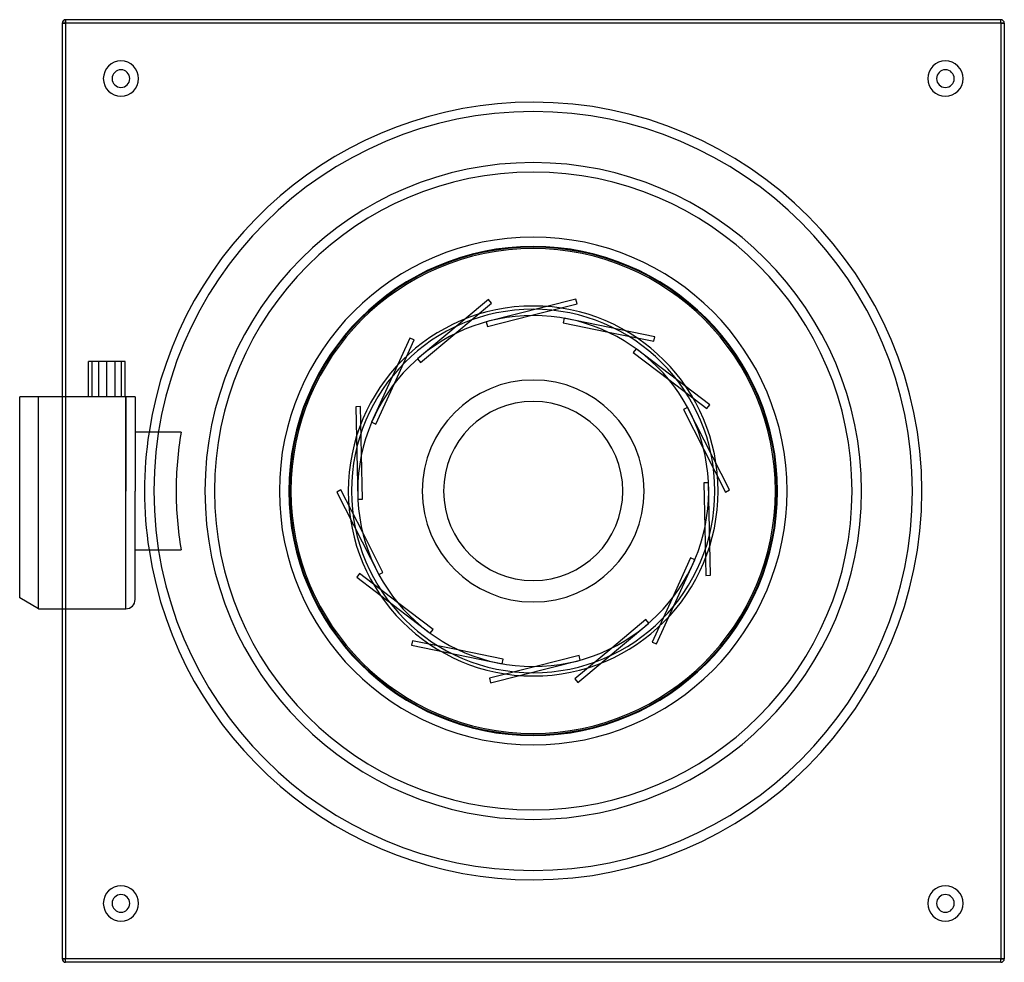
# Model space of a CAD drawing. Header units: millimetres. Extents: x -218 to 200, y -200 to 200.
import ezdxf

# ---------------------------------------------------------------- set-up
doc = ezdxf.new("R2010")
doc.units = ezdxf.units.MM
doc.layers.add('HIDDEN', color=7, linetype='Continuous')
doc.layers.add('THICK', color=7, linetype='Continuous')

msp = doc.modelspace()

# ---------------------------------------------------------------- linework, layer by layer
at = {"layer": 'HIDDEN'}
for p, q in [((-198.5, 198.5), (-200, 198.5)), ((-200, 198.5), (-200, 198.5)), ((-198.5, 198.5), (-198.5, 200)), ((-198.5, 200), (-198.5, 200)), ((-198.5, 198.5), (-198.5, -198.5)), ((198.5, 198.5), (-198.5, 198.5)), ((198.5, 200), (198.5, 200)), ((198.5, 198.5), (198.5, 200)), ((198.5, 198.5), (198.5, -198.5)), ((200, 198.5), (198.5, 198.5)), ((200, 198.5), (200, 198.5)), ((-19, 81.2), (-49.13, 56.04)), ((-33.33, 66.63), (-17.72, 79.66)), ((18.11, 81.4), (-19.95, 71.81)), ((-17.72, 79.66), (-19, 81.2)), ((-19, 81.2), (-19, 81.2)), ((-17.72, 79.66), (-17.72, 79.66)), ((-1.12, 74.49), (18.6, 79.46)), ((18.6, 79.46), (18.11, 81.4)), ((18.11, 81.4), (18.11, 81.4)), ((18.6, 79.46), (18.6, 79.46)), ((-19.95, 71.81), (-19.94, 71.78)), ((-19.95, 71.81), (-19.95, 71.81)), ((-19.94, 71.78), (-19.94, 71.78)), ((-1.12, 74.49), (-1.12, 74.49)), ((12.79, 71.39), (12.79, 71.39)), ((13.19, 73.35), (13.18, 73.32)), ((13.18, 73.32), (13.18, 73.32)), ((51.64, 65.48), (13.19, 73.35)), ((13.19, 73.35), (13.19, 73.35)), ((-19.46, 69.87), (-19.46, 69.87)), ((31.31, 67.6), (31.31, 67.6)), ((31.31, 67.6), (51.24, 63.52)), ((-52.35, 64.91), (-68.58, 29.18)), ((-58.94, 45.57), (-50.53, 64.09)), ((-50.53, 64.09), (-52.35, 64.91)), ((-52.35, 64.91), (-52.35, 64.91)), ((-50.53, 64.09), (-50.53, 64.09)), ((-33.33, 66.63), (-33.33, 66.63)), ((51.24, 63.52), (51.64, 65.48)), ((51.24, 63.52), (51.24, 63.52)), ((51.64, 65.48), (51.64, 65.48)), ((42.5, 58.78), (42.5, 58.78)), ((43.71, 60.37), (43.69, 60.34)), ((43.69, 60.34), (43.69, 60.34)), ((74.94, 36.59), (43.71, 60.37)), ((43.71, 60.37), (43.71, 60.37)), ((-184.47, 40), (-184.47, 55)), ((-177.53, 40), (-177.53, 55)), ((-49.13, 56.04), (-49.11, 56.02)), ((-49.13, 56.04), (-49.13, 56.04)), ((-49.11, 56.02), (-49.11, 56.02)), ((-47.85, 54.51), (-47.85, 54.51)), ((57.54, 47.32), (57.54, 47.32)), ((57.54, 47.32), (73.72, 35)), ((-58.94, 45.57), (-58.94, 45.57)), ((-218, 40), (-218, 40)), ((-210, -50), (-210, 40)), ((-200, 40), (-200, -50)), ((-198.5, 40), (-198.5, -50)), ((-173, 0), (-173, 40)), ((-169, 40), (-169, 40)), ((-73.33, 35.82), (-75.33, 35.77)), ((-75.33, 35.77), (-74.45, -3.47)), ((-75.33, 35.77), (-75.33, 35.77)), ((-72.87, 15.48), (-73.33, 35.82)), ((-73.33, 35.82), (-73.33, 35.82)), ((63.79, 34.52), (63.79, 34.52)), ((65.57, 35.43), (65.55, 35.41)), ((65.55, 35.41), (65.55, 35.41)), ((83.39, 0.45), (65.57, 35.43)), ((65.57, 35.43), (65.57, 35.43)), ((73.72, 35), (74.94, 36.59)), ((73.72, 35), (73.72, 35)), ((74.94, 36.59), (74.94, 36.59)), ((-68.58, 29.18), (-68.55, 29.17)), ((-68.58, 29.18), (-68.58, 29.18)), ((-68.55, 29.17), (-68.55, 29.17)), ((-66.76, 28.35), (-66.76, 28.35)), ((-169, 25), (-169, 25)), ((-163.1, 25), (-163.1, 25)), ((72.37, 17.67), (72.37, 17.67)), ((72.37, 17.67), (81.61, -0.45)), ((-72.87, 15.48), (-72.87, 15.48)), ((-173, -50), (-173, 0)), ((-81.61, 0.45), (-83.39, -0.45)), ((-72.37, -17.67), (-81.61, 0.45)), ((-81.61, 0.45), (-81.61, 0.45)), ((72.45, 3.42), (72.45, 3.42)), ((74.42, 3.47), (74.42, 3.47)), ((74.45, 3.47), (74.42, 3.47)), ((74.45, 3.47), (74.45, 3.47)), ((75.33, -35.77), (74.45, 3.47)), ((81.61, -0.45), (83.39, 0.45)), ((83.39, 0.45), (83.39, 0.45)), ((-83.39, -0.45), (-65.57, -35.43)), ((-83.39, -0.45), (-83.39, -0.45)), ((-74.45, -3.47), (-74.42, -3.47)), ((-74.45, -3.47), (-74.45, -3.47)), ((-74.42, -3.47), (-74.42, -3.47)), ((-72.45, -3.42), (-72.45, -3.42)), ((81.61, -0.45), (81.61, -0.45)), ((72.87, -15.48), (72.87, -15.48)), ((72.87, -15.48), (73.33, -35.82)), ((-72.37, -17.67), (-72.37, -17.67)), ((-169, -25), (-169, -25)), ((-163.1, -25), (-163.1, -25)), ((52.35, -64.91), (68.58, -29.18)), ((66.76, -28.35), (66.76, -28.35)), ((68.55, -29.17), (68.55, -29.17)), ((68.58, -29.18), (68.55, -29.17)), ((68.58, -29.18), (68.58, -29.18)), ((-73.72, -35), (-74.94, -36.59)), ((-74.94, -36.59), (-43.71, -60.37)), ((-74.94, -36.59), (-74.94, -36.59)), ((-57.54, -47.32), (-73.72, -35)), ((-73.72, -35), (-73.72, -35)), ((-65.57, -35.43), (-65.55, -35.41)), ((-65.57, -35.43), (-65.57, -35.43)), ((-65.55, -35.41), (-65.55, -35.41)), ((-63.79, -34.52), (-63.79, -34.52)), ((73.33, -35.82), (75.33, -35.77)), ((73.33, -35.82), (73.33, -35.82)), ((75.33, -35.77), (75.33, -35.77)), ((58.94, -45.57), (50.53, -64.09)), ((58.94, -45.57), (58.94, -45.57)), ((-57.54, -47.32), (-57.54, -47.32)), ((19, -81.2), (49.13, -56.04)), ((47.85, -54.51), (47.85, -54.51)), ((49.11, -56.02), (49.11, -56.02)), ((49.13, -56.04), (49.11, -56.02)), ((49.13, -56.04), (49.13, -56.04)), ((-43.71, -60.37), (-43.69, -60.34)), ((-43.71, -60.37), (-43.71, -60.37)), ((-43.69, -60.34), (-43.69, -60.34)), ((-42.5, -58.78), (-42.5, -58.78)), ((-51.24, -63.52), (-51.64, -65.48)), ((-51.64, -65.48), (-13.19, -73.35)), ((-51.64, -65.48), (-51.64, -65.48)), ((-31.31, -67.6), (-51.24, -63.52)), ((-51.24, -63.52), (-51.24, -63.52)), ((33.33, -66.63), (17.72, -79.66)), ((33.33, -66.63), (33.33, -66.63)), ((50.53, -64.09), (52.35, -64.91)), ((50.53, -64.09), (50.53, -64.09)), ((52.35, -64.91), (52.35, -64.91)), ((-31.31, -67.6), (-31.31, -67.6)), ((19.46, -69.87), (19.46, -69.87)), ((1.12, -74.49), (-18.6, -79.46)), ((-18.11, -81.4), (19.95, -71.81)), ((-13.19, -73.35), (-13.18, -73.32)), ((-13.19, -73.35), (-13.19, -73.35)), ((-13.18, -73.32), (-13.18, -73.32)), ((-12.79, -71.39), (-12.79, -71.39)), ((1.12, -74.49), (1.12, -74.49)), ((19.94, -71.78), (19.94, -71.78)), ((19.95, -71.81), (19.94, -71.78)), ((19.95, -71.81), (19.95, -71.81)), ((-18.6, -79.46), (-18.11, -81.4)), ((-18.6, -79.46), (-18.6, -79.46)), ((-18.11, -81.4), (-18.11, -81.4)), ((17.72, -79.66), (19, -81.2)), ((17.72, -79.66), (17.72, -79.66)), ((19, -81.2), (19, -81.2)), ((-200, -198.5), (-200, -198.5)), ((-198.5, -198.5), (-200, -198.5)), ((198.5, -198.5), (-198.5, -198.5)), ((-198.5, -200), (-198.5, -198.5)), ((-198.5, -200), (-198.5, -200)), ((198.5, -200), (198.5, -198.5)), ((200, -198.5), (198.5, -198.5)), ((198.5, -200), (198.5, -200)), ((200, -198.5), (200, -198.5))]:
    msp.add_line(p, q, dxfattribs=at)
for radius, start, end in [(161, 90, 180), (161, 0, 90), (135.36, 0, 180), (103.75, 90, 180), (103.44, 0, 180), (103.75, 0, 90), (165, 171.2853, 188.7147), (161, 180, 270), (135.36, 180, 270), (103.75, 180, 270), (103.44, 180, 270), (161, 270, 0), (103.75, 270, 0), (103.44, 270, 0), (135.36, 270, 0)]:
    msp.add_arc((0, 0), radius, start, end, dxfattribs=at)
at = {"layer": 'THICK'}
for p, q in [((-200, 198.5), (-198.5, 198.5)), ((-200, 198.5), (-200, 40)), ((-198.5, 200), (-198.5, 198.5)), ((198.5, 200), (-198.5, 200)), ((-198.5, 198.5), (-198.5, 40)), ((198.5, 198.5), (-198.5, 198.5)), ((198.5, 198.5), (198.5, 200)), ((198.5, 198.5), (200, 198.5)), ((198.5, 198.5), (198.5, -198.5)), ((200, 198.5), (200, -198.5)), ((-19.94, 71.78), (-19.46, 69.87)), ((-19.46, 69.87), (-1.12, 74.49)), ((13.18, 73.32), (12.79, 71.39)), ((12.79, 71.39), (31.31, 67.6)), ((-47.85, 54.51), (-33.33, 66.63)), ((43.69, 60.34), (42.5, 58.78)), ((42.5, 58.78), (57.54, 47.32)), ((-188.8, 40), (-188.8, 55)), ((-187.25, 55), (-188.8, 55)), ((-187.25, 40), (-187.25, 55)), ((-181, 55), (-187.25, 55)), ((-181, 40), (-181, 55)), ((-174.75, 55), (-181, 55)), ((-174.75, 40), (-174.75, 55)), ((-173.2, 55), (-174.75, 55)), ((-173.2, 40), (-173.2, 55)), ((-49.11, 56.02), (-47.85, 54.51)), ((-66.76, 28.35), (-58.94, 45.57)), ((-218, -45.38), (-218, 40)), ((-217.38, 40), (-218, 40)), ((-216.74, 40), (-217.38, 40)), ((-216.08, 40), (-216.74, 40)), ((-215.4, 40), (-216.08, 40)), ((-214.69, 40), (-215.4, 40)), ((-213.97, 40), (-214.69, 40)), ((-213.22, 40), (-213.97, 40)), ((-212.45, 40), (-213.22, 40)), ((-211.66, 40), (-212.45, 40)), ((-210.84, 40), (-211.66, 40)), ((-210, 40), (-210.84, 40)), ((-210, -50), (-210, 40)), ((-173, 40), (-210, 40)), ((-173, 40), (-173, 0)), ((-172.69, 40), (-173, 40)), ((-172.38, 40), (-172.69, 40)), ((-172.08, 40), (-172.38, 40)), ((-171.8, 40), (-172.08, 40)), ((-171.54, 40), (-171.8, 40)), ((-171.29, 40), (-171.54, 40)), ((-171.04, 40), (-171.29, 40)), ((-170.82, 40), (-171.04, 40)), ((-170.62, 40), (-170.82, 40)), ((-170.44, 40), (-170.62, 40)), ((-170.27, 40), (-170.44, 40)), ((-170.11, 40), (-170.27, 40)), ((-169.97, 40), (-170.11, 40)), ((-169.83, 40), (-169.97, 40)), ((-169.71, 40), (-169.83, 40)), ((-169.6, 40), (-169.71, 40)), ((-169.51, 40), (-169.6, 40)), ((-169.42, 40), (-169.51, 40)), ((-169.35, 40), (-169.42, 40)), ((-169.28, 40), (-169.35, 40)), ((-169.22, 40), (-169.28, 40)), ((-169.16, 40), (-169.22, 40)), ((-169.12, 40), (-169.16, 40)), ((-169.08, 40), (-169.12, 40)), ((-169.05, 40), (-169.08, 40)), ((-169.03, 40), (-169.05, 40)), ((-169.01, 40), (-169.03, 40)), ((-169, 40), (-169.01, 40)), ((-169, 40), (-169, 0)), ((-169, 40), (-169, 40)), ((65.55, 35.41), (63.79, 34.52)), ((63.79, 34.52), (72.37, 17.67)), ((-68.55, 29.17), (-66.76, 28.35)), ((-149.51, 25), (-169, 25)), ((-72.45, -3.42), (-72.87, 15.48)), ((-173, -50), (-173, 0)), ((-169, -46), (-169, 0)), ((74.42, 3.47), (72.45, 3.42)), ((72.45, 3.42), (72.87, -15.48)), ((-74.42, -3.47), (-72.45, -3.42)), ((-63.79, -34.52), (-72.37, -17.67)), ((-169, -25), (-149.51, -25)), ((66.76, -28.35), (58.94, -45.57)), ((68.55, -29.17), (66.76, -28.35)), ((-65.55, -35.41), (-63.79, -34.52)), ((-210, -50), (-218, -45.38)), ((-210, -50), (-173, -50)), ((-200, -50), (-200, -198.5)), ((-198.5, -50), (-198.5, -198.5)), ((-42.5, -58.78), (-57.54, -47.32)), ((47.85, -54.51), (33.33, -66.63)), ((49.11, -56.02), (47.85, -54.51)), ((-43.69, -60.34), (-42.5, -58.78)), ((-12.79, -71.39), (-31.31, -67.6)), ((19.46, -69.87), (1.12, -74.49)), ((19.94, -71.78), (19.46, -69.87)), ((-13.18, -73.32), (-12.79, -71.39)), ((-200, -198.5), (-198.5, -198.5)), ((-198.5, -200), (-198.5, -198.5)), ((198.5, -198.5), (-198.5, -198.5)), ((198.5, -200), (-198.5, -200)), ((198.5, -198.5), (200, -198.5)), ((198.5, -200), (198.5, -198.5))]:
    msp.add_line(p, q, dxfattribs=at)
for centre, radius, start, end in [((-198.5, 198.5), 1.5, 90, 180), ((198.5, 198.5), 1.5, 0, 90), ((-175, 175), 7.5, 90, 270), ((-175, 175), 7.5, 270, 90), ((175, 175), 7.5, 90, 270), ((175, 175), 7.5, 270, 90), ((-175, 175), 3.75, 90, 270), ((-175, 175), 3.75, 270, 90), ((175, 175), 3.75, 90, 270), ((175, 175), 3.75, 270, 90), ((0, 0), 165, 90, 171.2853), ((0, 0), 165, 0, 90), ((0, 0), 139.36, 0, 180), ((0, 0), 107.75, 90, 180), ((0, 0), 107.75, 0, 90), ((0, 0), 102.84, 0, 180), ((0, 0), 78.5, 90, 180), ((0, 0), 77.12, 0, 180), ((0, 0), 78.5, 0, 90), ((0, 0), 74.5, 90, 270), ((0, 0), 74.5, 270, 90), ((0, 0), 47.1, 90, 180), ((0, 0), 47.1, 0, 90), ((0, 0), 38.04, 0, 180), ((0, 0), 151.59, 170.5073, 180), ((0, 0), 47.1, 180, 270), ((0, 0), 38.04, 180, 0), ((0, 0), 47.1, 270, 0), ((0, 0), 151.59, 180, 189.4927), ((0, 0), 139.36, 180, 270), ((0, 0), 107.75, 180, 270), ((0, 0), 102.84, 180, 270), ((0, 0), 78.5, 180, 270), ((0, 0), 77.12, 180, 270), ((0, 0), 107.75, 270, 0), ((0, 0), 78.5, 270, 0), ((0, 0), 165, 270, 0), ((0, 0), 139.36, 270, 0), ((0, 0), 77.12, 270, 0), ((0, 0), 102.84, 270, 0), ((0, 0), 165, 188.7147, 270), ((-173, -46), 4, 270, 0), ((-175, -175), 7.5, 90, 270), ((-175, -175), 3.75, 90, 270), ((-175, -175), 7.5, 270, 90), ((-175, -175), 3.75, 270, 90), ((175, -175), 7.5, 90, 270), ((175, -175), 3.75, 90, 270), ((175, -175), 7.5, 270, 90), ((175, -175), 3.75, 270, 90), ((-198.5, -198.5), 1.5, 180, 270), ((198.5, -198.5), 1.5, 270, 0)]:
    msp.add_arc(centre, radius, start, end, dxfattribs=at)

doc.saveas('drawing.dxf')
